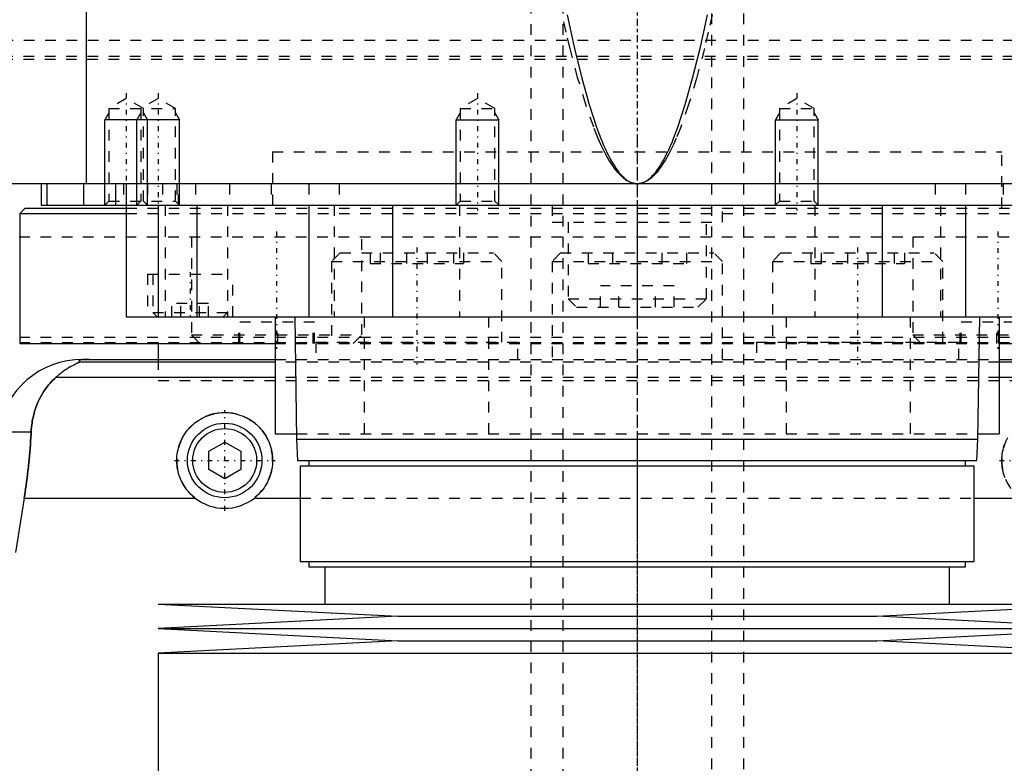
# Model space of a CAD drawing. Extents: x -105 to 105, y -144 to 599.
# Tile 5 of 11: x -58 to 34, y -38 to 32. Entities that reach past the tile are written whole.
import ezdxf

# ---------------------------------------------------------------- set-up
doc = ezdxf.new("R2010")
doc.units = 0
doc.linetypes.add('CENTER', pattern=[1.5, 0.45, -0.5, 0.05, -0.5])
doc.linetypes.add('DASHED', pattern=[2, 1, -1])
for name, color, linetype in [('AM_0', 7, 'CONTINUOUS'), ('AM_10', 7, 'CONTINUOUS'), ('AM_3', 7, 'DASHED'), ('AM_7', 7, 'CENTER')]:
    doc.layers.add(name, color=color, linetype=linetype)

msp = doc.modelspace()

# ---------------------------------------------------------------- linework, layer by layer
at = {"layer": 'AM_0', "color": 7, "linetype": 'CONTINUOUS'}
for p, q in [((-51.744, 16.5), (-51.744, 77.05)), ((62, 16.5), (-62, 16.5)), ((-56, 16.5), (-56, 14.5)), ((-55.474, 16.5), (-55.474, 14.5)), ((-52, 16.5), (-52, 14.5)), ((-49, 16.5), (-49, 14.5)), ((-48, 16.5), (-48, 4)), ((-57.5, 14.2), (-58, 13.7)), ((-57.5, 14.2), (-48.014, 14.2)), ((-56, 14.5), (56, 14.5)), ((-45.003, 14.5), (-45.003, 4)), ((-41.361, 14.5), (-41.361, 4)), ((-30.85, 14.5), (-30.85, 4)), ((-23, 14.5), (-23, 4)), ((-13, 14.5), (-13.005, 14.505)), ((0, 14.5), (0, 4)), ((13.005, 14.505), (13, 14.5)), ((23, 14.5), (23, 4)), ((30.85, 14.5), (30.85, 4)), ((-58, 13.7), (-58, 1.5)), ((-58, 13.7), (-48.014, 13.7)), ((-48, 4), (48, 4)), ((-34, 4), (-34, -7)), ((-32.175, 4), (-32, -7.5)), ((32, -7.5), (32.175, 4)), ((34, 4), (34, -7)), ((-58, 1.5), (-34.039, 1.5)), ((-45, 1.5), (-45, 0)), ((34.039, 1.5), (58, 1.5)), ((-52.11, 0), (-34, 0)), ((34, 0), (52.11, 0)), ((-34, -0.254), (-52.378, -0.254)), ((52.378, -0.254), (34, -0.254)), ((-34, -1.693), (-54.6, -1.693)), ((54.6, -1.693), (34, -1.693)), ((-60.021, -6.813), (-56.932, -6.813)), ((-34, -7), (-32.008, -7)), ((32.008, -7), (34, -7)), ((-40.25, -8.634), (-38.75, -7.768)), ((-38.75, -7.768), (-37.25, -8.634)), ((-32, -7.5), (-31.9, -9.5)), ((-32, -7.5), (32, -7.5)), ((31.9, -9.5), (32, -7.5)), ((-40.25, -10.366), (-40.25, -8.634)), ((-37.25, -8.634), (-37.25, -10.366)), ((-31.9, -9.5), (31.9, -9.5)), ((-31.65, -10), (-31.65, -19)), ((-31.65, -10), (31.65, -10)), ((-30.85, -9.5), (-30.85, -10)), ((30.85, -10), (30.85, -9.5)), ((31.65, -19), (31.65, -10)), ((-38.75, -11.232), (-40.25, -10.366)), ((-37.25, -10.366), (-38.75, -11.232)), ((-57.58, -13.032), (-58.394, -18.159)), ((-57.58, -13.032), (-41.538, -13.032)), ((-35.962, -13.032), (-31.65, -13.032)), ((31.65, -13.032), (35.962, -13.032)), ((-31.65, -19), (31.65, -19)), ((-30.85, -19), (-30.85, -19.5)), ((30.85, -19.5), (30.85, -19)), ((-30.85, -19.5), (30.85, -19.5)), ((-29.35, -19.5), (-29.35, -23)), ((29.35, -23), (29.35, -19.5)), ((-45, -23), (-22.5, -24.15)), ((-45, -23), (45, -23)), ((22.5, -24.15), (45, -23)), ((-22.5, -24.15), (-45, -25.3)), ((-22.5, -24.15), (22.5, -24.15)), ((45, -25.3), (22.5, -24.15)), ((-45, -25.3), (-22.5, -26.45)), ((-45, -25.3), (45, -25.3)), ((22.5, -26.45), (45, -25.3)), ((-22.5, -26.45), (-45, -27.6)), ((-22.5, -26.45), (22.5, -26.45)), ((45, -27.6), (22.5, -26.45)), ((-45, -27.6), (-45, -40.25)), ((-45, -27.6), (45, -27.6))]:
    msp.add_line(p, q, dxfattribs=at)
for points in [[(-6.59, 32.391, 0), (-6.245, 30.764, 0), (-5.9, 29.225, 0), (-5.208, 26.409, 0), (-4.515, 23.945, 0), (-3.822, 21.831, 0), (-3.417, 20.761, 0), (-3.302, 20.477, 0), (-3.186, 20.203, 0), (-3.128, 20.069, 0), (-3.07, 19.938, 0), (-2.955, 19.684, 0), (-2.839, 19.439, 0), (-2.723, 19.204, 0), (-2.607, 18.979, 0), (-2.491, 18.763, 0), (-2.434, 18.659, 0), (-2.376, 18.558, 0), (-2.26, 18.362, 0), (-2.144, 18.176, 0), (-2.086, 18.087, 0), (-2.028, 18, 0), (-1.912, 17.833, 0), (-1.797, 17.677, 0), (-1.739, 17.602, 0), (-1.681, 17.53, 0), (-1.565, 17.393, 0), (-1.449, 17.265, 0), (-1.333, 17.148, 0), (-1.217, 17.04, 0), (-1.101, 16.942, 0), (-1.043, 16.897, 0), (-0.985, 16.854, 0), (-0.869, 16.775, 0), (-0.754, 16.707, 0), (-0.638, 16.648, 0), (-0.57, 16.618, 0), (-0.551, 16.611, 0), (-0.531, 16.603, 0), (-0.522, 16.599, 0), (-0.512, 16.596, 0), (-0.493, 16.588, 0), (-0.473, 16.582, 0), (-0.454, 16.575, 0), (-0.435, 16.569, 0), (-0.415, 16.563, 0), (-0.406, 16.56, 0), (-0.396, 16.557, 0), (-0.377, 16.552, 0), (-0.357, 16.547, 0), (-0.348, 16.544, 0), (-0.338, 16.542, 0), (-0.319, 16.537, 0), (-0.299, 16.533, 0), (-0.29, 16.531, 0), (-0.28, 16.529, 0), (-0.261, 16.525, 0), (-0.242, 16.521, 0), (-0.222, 16.518, 0), (-0.203, 16.515, 0), (-0.184, 16.512, 0), (-0.174, 16.511, 0), (-0.164, 16.51, 0), (-0.145, 16.508, 0), (-0.126, 16.506, 0), (-0.106, 16.504, 0), (-0.087, 16.503, 0), (-0.068, 16.502, 0), (-0.058, 16.501, 0), (-0.048, 16.501, 0), (-0.029, 16.5, 0), (-0.01, 16.5, 0), (0, 16.5, 0)], [(0, 16.5, 0), (0.01, 16.5, 0), (0.029, 16.5, 0), (0.048, 16.501, 0), (0.058, 16.501, 0), (0.068, 16.502, 0), (0.087, 16.503, 0), (0.106, 16.504, 0), (0.126, 16.506, 0), (0.145, 16.508, 0), (0.164, 16.51, 0), (0.174, 16.511, 0), (0.184, 16.512, 0), (0.203, 16.515, 0), (0.222, 16.518, 0), (0.242, 16.521, 0), (0.261, 16.525, 0), (0.28, 16.529, 0), (0.29, 16.531, 0), (0.299, 16.533, 0), (0.319, 16.537, 0), (0.338, 16.542, 0), (0.348, 16.544, 0), (0.357, 16.547, 0), (0.377, 16.552, 0), (0.396, 16.557, 0), (0.406, 16.56, 0), (0.415, 16.563, 0), (0.435, 16.569, 0), (0.454, 16.575, 0), (0.473, 16.582, 0), (0.493, 16.588, 0), (0.512, 16.596, 0), (0.522, 16.599, 0), (0.531, 16.603, 0), (0.551, 16.611, 0), (0.57, 16.618, 0), (0.589, 16.627, 0), (0.609, 16.635, 0), (0.628, 16.644, 0), (0.638, 16.648, 0), (0.647, 16.653, 0), (0.667, 16.662, 0), (0.686, 16.671, 0), (0.754, 16.707, 0), (0.869, 16.775, 0), (0.985, 16.854, 0), (1.043, 16.897, 0), (1.101, 16.942, 0), (1.217, 17.04, 0), (1.333, 17.148, 0), (1.449, 17.265, 0), (1.565, 17.393, 0), (1.681, 17.53, 0), (1.739, 17.602, 0), (1.797, 17.677, 0), (1.912, 17.833, 0), (2.028, 18, 0), (2.086, 18.087, 0), (2.144, 18.176, 0), (2.26, 18.362, 0), (2.376, 18.558, 0), (2.434, 18.659, 0), (2.491, 18.763, 0), (2.607, 18.979, 0), (2.723, 19.204, 0), (2.839, 19.439, 0), (2.955, 19.684, 0), (3.07, 19.938, 0), (3.128, 20.069, 0), (3.186, 20.203, 0), (3.302, 20.477, 0), (3.417, 20.761, 0), (3.822, 21.831, 0), (4.515, 23.945, 0), (5.208, 26.409, 0), (5.9, 29.225, 0), (6.245, 30.764, 0), (6.59, 32.391, 0)], [(-51.492, 0, 0), (-51.497, 0, 0), (-51.506, 0, 0), (-51.516, 0, 0), (-51.521, 0, 0), (-51.525, 0, 0), (-51.535, 0, 0), (-51.544, 0, 0), (-51.553, 0, 0), (-51.562, 0, 0), (-51.57, 0, 0), (-51.574, 0, 0), (-51.579, 0, 0), (-51.587, -0.001, 0), (-51.596, -0.001, 0), (-51.605, -0.001, 0), (-51.614, -0.001, 0), (-51.623, -0.001, 0), (-51.627, -0.001, 0), (-51.631, -0.001, 0), (-51.64, -0.001, 0), (-51.649, -0.002, 0), (-51.653, -0.002, 0), (-51.657, -0.002, 0), (-51.666, -0.002, 0), (-51.674, -0.002, 0), (-51.678, -0.002, 0), (-51.682, -0.002, 0), (-51.689, -0.003, 0), (-51.697, -0.003, 0), (-51.704, -0.003, 0), (-51.712, -0.003, 0), (-51.719, -0.003, 0), (-51.723, -0.004, 0), (-51.726, -0.004, 0), (-51.734, -0.004, 0), (-51.741, -0.004, 0), (-51.748, -0.004, 0), (-51.756, -0.005, 0), (-51.763, -0.005, 0), (-51.766, -0.005, 0), (-51.77, -0.005, 0), (-51.777, -0.006, 0), (-51.784, -0.006, 0), (-51.79, -0.006, 0), (-51.797, -0.007, 0), (-51.803, -0.007, 0), (-51.807, -0.007, 0), (-51.81, -0.007, 0), (-51.816, -0.007, 0), (-51.822, -0.008, 0), (-51.842, -0.009, 0), (-51.874, -0.011, 0), (-51.89, -0.012, 0), (-51.905, -0.013, 0), (-51.934, -0.015, 0), (-51.962, -0.017, 0), (-51.988, -0.019, 0), (-52.012, -0.022, 0), (-52.035, -0.024, 0), (-52.046, -0.025, 0), (-52.057, -0.026, 0), (-52.077, -0.029, 0), (-52.096, -0.031, 0), (-52.105, -0.032, 0), (-52.113, -0.033, 0), (-52.129, -0.036, 0), (-52.145, -0.038, 0), (-52.153, -0.039, 0), (-52.16, -0.04, 0), (-52.175, -0.043, 0), (-52.189, -0.045, 0), (-52.234, -0.053, 0), (-52.298, -0.069, 0), (-52.348, -0.084, 0), (-52.386, -0.099, 0), (-52.413, -0.113, 0), (-52.423, -0.121, 0), (-52.432, -0.128, 0), (-52.445, -0.142, 0), (-52.452, -0.157, 0), (-52.454, -0.171, 0), (-52.451, -0.186, 0), (-52.443, -0.201, 0), (-52.437, -0.209, 0), (-52.43, -0.216, 0), (-52.412, -0.231, 0), (-52.391, -0.247, 0), (-52.378, -0.254, 0)], [(-52.378, -0.254, 0), (-52.377, -0.255, 0), (-52.376, -0.256, 0), (-52.375, -0.258, 0), (-52.375, -0.259, 0), (-52.376, -0.26, 0), (-52.377, -0.263, 0), (-52.379, -0.265, 0), (-52.381, -0.268, 0), (-52.385, -0.271, 0), (-52.389, -0.274, 0), (-52.391, -0.275, 0), (-52.394, -0.277, 0), (-52.4, -0.281, 0), (-52.406, -0.284, 0), (-52.413, -0.288, 0), (-52.421, -0.292, 0), (-52.429, -0.296, 0), (-52.433, -0.299, 0), (-52.438, -0.301, 0), (-52.447, -0.306, 0), (-52.457, -0.31, 0), (-52.462, -0.313, 0), (-52.468, -0.315, 0), (-52.479, -0.321, 0), (-52.49, -0.326, 0), (-52.496, -0.329, 0), (-52.502, -0.331, 0), (-52.514, -0.337, 0), (-52.527, -0.343, 0), (-52.54, -0.349, 0), (-52.553, -0.355, 0), (-52.567, -0.361, 0), (-52.574, -0.364, 0), (-52.581, -0.368, 0), (-52.595, -0.374, 0), (-52.61, -0.381, 0), (-52.663, -0.405, 0), (-52.763, -0.452, 0), (-52.876, -0.506, 0), (-52.999, -0.568, 0), (-53.064, -0.602, 0), (-53.132, -0.638, 0), (-53.273, -0.717, 0), (-53.426, -0.807, 0), (-53.588, -0.908, 0), (-53.758, -1.021, 0), (-53.936, -1.147, 0), (-54.027, -1.214, 0), (-54.12, -1.286, 0), (-54.309, -1.438, 0), (-54.502, -1.605, 0), (-54.6, -1.693, 0)], [(-54.6, -1.693, 0), (-54.718, -1.8, 0), (-54.945, -2.021, 0), (-55.16, -2.253, 0), (-55.263, -2.372, 0), (-55.363, -2.494, 0), (-55.554, -2.744, 0), (-55.733, -3.004, 0), (-55.901, -3.271, 0), (-56.056, -3.547, 0), (-56.199, -3.831, 0), (-56.266, -3.975, 0), (-56.33, -4.121, 0), (-56.448, -4.419, 0), (-56.554, -4.722, 0), (-56.647, -5.031, 0), (-56.727, -5.345, 0), (-56.795, -5.664, 0), (-56.824, -5.825, 0), (-56.85, -5.988, 0), (-56.893, -6.315, 0), (-56.922, -6.646, 0), (-56.932, -6.813, 0)], [(-41.538, -13.032, 0), (-41.619, -12.967, 0), (-41.774, -12.832, 0), (-41.921, -12.693, 0), (-41.992, -12.621, 0), (-42.062, -12.547, 0), (-42.197, -12.393, 0), (-42.326, -12.231, 0), (-42.449, -12.062, 0), (-42.565, -11.886, 0), (-42.673, -11.704, 0), (-42.724, -11.611, 0), (-42.773, -11.517, 0), (-42.863, -11.325, 0), (-42.945, -11.128, 0), (-43.017, -10.929, 0), (-43.08, -10.727, 0), (-43.132, -10.523, 0), (-43.155, -10.42, 0), (-43.175, -10.318, 0), (-43.208, -10.113, 0), (-43.231, -9.909, 0), (-43.239, -9.808, 0), (-43.245, -9.707, 0), (-43.25, -9.507, 0), (-43.246, -9.308, 0), (-43.241, -9.208, 0), (-43.233, -9.108, 0), (-43.211, -8.906, 0), (-43.179, -8.704, 0), (-43.138, -8.502, 0), (-43.088, -8.302, 0), (-43.028, -8.104, 0), (-42.995, -8.006, 0), (-42.959, -7.908, 0), (-42.881, -7.716, 0), (-42.795, -7.528, 0), (-42.7, -7.345, 0), (-42.598, -7.166, 0), (-42.488, -6.994, 0), (-42.43, -6.91, 0), (-42.37, -6.827, 0), (-42.247, -6.668, 0), (-42.118, -6.515, 0), (-41.983, -6.37, 0), (-41.844, -6.232, 0), (-41.697, -6.099, 0), (-41.621, -6.035, 0), (-41.542, -5.971, 0), (-41.38, -5.849, 0), (-41.211, -5.732, 0), (-41.035, -5.623, 0), (-40.853, -5.521, 0), (-40.665, -5.428, 0), (-40.57, -5.384, 0), (-40.473, -5.343, 0), (-40.277, -5.267, 0), (-40.077, -5.2, 0), (-39.875, -5.143, 0), (-39.67, -5.095, 0), (-39.465, -5.057, 0), (-39.362, -5.042, 0), (-39.259, -5.029, 0), (-39.054, -5.01, 0), (-38.851, -5.001, 0), (-38.75, -5, 0), (-38.649, -5.001, 0), (-38.446, -5.01, 0), (-38.241, -5.029, 0), (-38.138, -5.042, 0), (-38.035, -5.057, 0), (-37.83, -5.095, 0), (-37.625, -5.143, 0), (-37.423, -5.2, 0), (-37.223, -5.267, 0), (-37.027, -5.343, 0), (-36.93, -5.384, 0), (-36.835, -5.428, 0), (-36.647, -5.521, 0), (-36.465, -5.623, 0), (-36.289, -5.732, 0), (-36.12, -5.849, 0), (-35.958, -5.971, 0), (-35.879, -6.035, 0), (-35.803, -6.099, 0), (-35.656, -6.232, 0), (-35.517, -6.37, 0), (-35.382, -6.515, 0), (-35.253, -6.668, 0), (-35.13, -6.827, 0), (-35.07, -6.91, 0), (-35.012, -6.994, 0), (-34.902, -7.166, 0), (-34.8, -7.345, 0), (-34.705, -7.528, 0), (-34.619, -7.716, 0), (-34.541, -7.908, 0), (-34.505, -8.006, 0), (-34.472, -8.104, 0), (-34.412, -8.302, 0), (-34.362, -8.502, 0), (-34.321, -8.704, 0), (-34.289, -8.906, 0), (-34.267, -9.108, 0), (-34.259, -9.208, 0), (-34.254, -9.308, 0), (-34.25, -9.507, 0), (-34.255, -9.707, 0), (-34.261, -9.808, 0), (-34.269, -9.909, 0), (-34.292, -10.113, 0), (-34.325, -10.318, 0), (-34.345, -10.42, 0), (-34.368, -10.523, 0), (-34.42, -10.727, 0), (-34.483, -10.929, 0), (-34.555, -11.128, 0), (-34.637, -11.325, 0), (-34.727, -11.517, 0), (-34.776, -11.611, 0), (-34.827, -11.704, 0), (-34.935, -11.886, 0), (-35.051, -12.062, 0), (-35.174, -12.231, 0), (-35.303, -12.393, 0), (-35.438, -12.547, 0), (-35.508, -12.621, 0), (-35.579, -12.693, 0), (-35.726, -12.832, 0), (-35.881, -12.967, 0), (-35.962, -13.032, 0)], [(-56.932, -6.813, 0), (-56.941, -6.985, 0), (-56.96, -7.331, 0), (-56.981, -7.678, 0), (-56.992, -7.852, 0), (-57.004, -8.026, 0), (-57.03, -8.374, 0), (-57.058, -8.723, 0), (-57.088, -9.071, 0), (-57.12, -9.42, 0), (-57.155, -9.769, 0), (-57.173, -9.943, 0), (-57.191, -10.117, 0), (-57.23, -10.464, 0), (-57.27, -10.81, 0), (-57.313, -11.155, 0), (-57.357, -11.498, 0), (-57.403, -11.84, 0), (-57.427, -12.01, 0), (-57.451, -12.18, 0), (-57.501, -12.52, 0), (-57.553, -12.861, 0), (-57.58, -13.032, 0)], [(34.555, -11.128, 0), (34.483, -10.929, 0), (34.42, -10.727, 0), (34.368, -10.523, 0), (34.345, -10.42, 0), (34.325, -10.318, 0), (34.292, -10.113, 0), (34.269, -9.909, 0), (34.261, -9.808, 0), (34.255, -9.707, 0), (34.25, -9.507, 0), (34.254, -9.308, 0), (34.259, -9.208, 0), (34.267, -9.108, 0), (34.289, -8.906, 0), (34.321, -8.704, 0), (34.362, -8.502, 0), (34.412, -8.302, 0), (34.472, -8.104, 0), (34.505, -8.006, 0)]]:
    msp.add_polyline3d(points, dxfattribs=at)
for radius in [3.5, 3]:
    msp.add_circle((-38.75, -9.5), radius, dxfattribs=at)
for centre, radius, start, end in [((-52.11, -8), 8, 90, 171.46703), ((-38.75, -9.5), 4.5, 231.7104, 308.2896)]:
    msp.add_arc(centre, radius, start, end, dxfattribs=at)
at = {"layer": 'AM_10', "color": 7, "linetype": 'CONTINUOUS'}
for p, q in [((-49.621, 23.156), (-50, 22.5)), ((-46.621, 23.156), (-47, 22.5)), ((-46.379, 23.156), (-46, 22.5)), ((-43.379, 23.156), (-43, 22.5)), ((-16.621, 23.156), (-17, 22.5)), ((-13.379, 23.156), (-13, 22.5)), ((13.379, 23.156), (13, 22.5)), ((16.621, 23.156), (17, 22.5)), ((-50, 14.5), (-50, 22.5)), ((-43, 22.5), (-50, 22.5)), ((-47, 14.5), (-47, 22.5)), ((-46, 14.5), (-46, 22.5)), ((-43, 14.5), (-43, 22.5)), ((-17, 14.5), (-17, 22.5)), ((-17, 22.5), (-13, 22.5)), ((-13, 14.5), (-13, 22.5)), ((13, 14.5), (13, 22.5)), ((13, 22.5), (17, 22.5)), ((17, 14.5), (17, 22.5))]:
    msp.add_line(p, q, dxfattribs=at)
at = {"layer": 'AM_3', "color": 6, "linetype": 'DASHED'}
for p, q in [((-7, 565.5), (-7, -110.5)), ((7, -110.5), (7, 565.5)), ((-10, 553.5), (-10, -70.5)), ((10, -70.5), (10, 553.5)), ((-61.608, 30), (61.608, 30)), ((-61.658, 28.2), (61.658, 28.2)), ((-61.649, 28.5), (61.649, 28.5)), ((-48, 24.5), (-49.621, 23.564)), ((-46.379, 23.564), (-48, 24.5)), ((-45, 24.5), (-46.621, 23.564)), ((-43.379, 23.564), (-45, 24.5)), ((-15, 24.5), (-16.621, 23.564)), ((-13.379, 23.564), (-15, 24.5)), ((15, 24.5), (13.379, 23.564)), ((16.621, 23.564), (15, 24.5)), ((-49.621, 23.564), (-49.621, 14.879)), ((-49.621, 23.564), (-43.379, 23.564)), ((-46.621, 23.564), (-46.621, 14.879)), ((-46.379, 14.879), (-46.379, 23.564)), ((-43.379, 14.879), (-43.379, 23.564)), ((-16.621, 23.564), (-16.621, 14.879)), ((-16.621, 23.564), (-13.379, 23.564)), ((-13.379, 14.879), (-13.379, 23.564)), ((13.379, 23.564), (13.379, 14.879)), ((13.379, 23.564), (16.621, 23.564)), ((16.621, 14.879), (16.621, 23.564)), ((-34.25, 19.5), (34.25, 19.5)), ((-34.25, 19.5), (-34.25, 14.2)), ((-34.25, 19.5), (0, 19.5)), ((34.25, 14.2), (34.25, 19.5)), ((79.5, 16.5), (-79.5, 16.5)), ((-48.25, 16.5), (-48.25, 14.5)), ((-46, 16.5), (-46, 14.5)), ((-44.587, 16.5), (-44.587, 14.5)), ((-43.236, 16.5), (-43.236, 14.5)), ((-43.087, 14.5), (-43.087, 16.5)), ((-41.5, 16.5), (-41.5, 14.5)), ((-38.286, 16.5), (-38.286, 14.5)), ((-34.381, 16.5), (-34.381, 14.5)), ((-30.84, 16.5), (-30.84, 14.5)), ((-28, 16.5), (-28, 14.5)), ((28, 16.5), (28, 14.5)), ((30.84, 16.5), (30.84, 14.5)), ((34.381, 16.5), (34.381, 14.5)), ((-49.621, 14.879), (-50, 14.5)), ((-49.621, 14.879), (-43.379, 14.879)), ((-46.621, 14.879), (-47, 14.5)), ((-46, 14.5), (-46.379, 14.879)), ((-43, 14.5), (-43.379, 14.879)), ((-16.621, 14.879), (-17, 14.5)), ((-16.621, 14.879), (-13.379, 14.879)), ((-13.005, 14.505), (-13.379, 14.879)), ((13.379, 14.879), (13.005, 14.505)), ((13.379, 14.879), (16.621, 14.879)), ((17, 14.5), (16.621, 14.879)), ((-48.014, 14.2), (48.014, 14.2)), ((-44.341, 14.5), (-44.341, 4)), ((-38.5, 14.5), (-38.5, 4)), ((-28.477, 14.5), (-28.477, 4)), ((-16.695, 14.5), (-16.695, 4)), ((-8, 14.5), (-8, 12.9)), ((8, 12.9), (8, 14.5)), ((16.695, 14.5), (16.695, 4)), ((28.477, 14.5), (28.477, 4)), ((-48.014, 13.7), (48.014, 13.7)), ((-8, 12.9), (8, 12.9)), ((-6.5, 12.9), (-6.5, 5.7)), ((6.5, 5.7), (6.5, 12.9)), ((-58.063, 11.5), (58.063, 11.5)), ((-41.878, 11.5), (-41.878, 2.3)), ((-25.878, 2.3), (-25.878, 11.5)), ((25.878, 11.5), (25.878, 2.3)), ((-27.904, 10), (-28.704, 9.2)), ((-27.904, 10), (-13.504, 10)), ((-25.097, 10), (-25.097, 9)), ((-24.137, 10), (-24.137, 9)), ((-21.664, 10), (-21.664, 9)), ((-19.744, 10), (-19.744, 9)), ((-17.272, 10), (-17.272, 9)), ((-16.311, 10), (-16.311, 9)), ((-12.704, 9.2), (-13.504, 10)), ((-7.2, 10), (-8, 9.2)), ((-7.2, 10), (7.2, 10)), ((-4.619, 10), (-4.619, 9)), ((-2.309, 10), (-2.309, 9)), ((2.309, 10), (2.309, 9)), ((4.619, 10), (4.619, 9)), ((8, 9.2), (7.2, 10)), ((13.504, 10), (12.704, 9.2)), ((13.504, 10), (27.904, 10)), ((16.311, 10), (16.311, 9)), ((17.272, 10), (17.272, 9)), ((19.744, 10), (19.744, 9)), ((21.664, 10), (21.664, 9)), ((24.137, 10), (24.137, 9)), ((25.097, 10), (25.097, 9)), ((28.704, 9.2), (27.904, 10)), ((-28.704, 9.2), (-28.704, 1.6)), ((-28.704, 9.2), (-12.704, 9.2)), ((-25.097, 9), (-16.311, 9)), ((-12.704, 1.6), (-12.704, 9.2)), ((-8, 9.2), (-8, 0)), ((-8, 9.2), (8, 9.2)), ((-4.619, 9), (4.619, 9)), ((8, 0), (8, 9.2)), ((12.704, 9.2), (12.704, 1.6)), ((12.704, 9.2), (28.704, 9.2)), ((16.311, 9), (25.097, 9)), ((28.704, 1.6), (28.704, 9.2)), ((-46, 8), (-46, 4)), ((-46, 8), (-38, 8)), ((-45.5, 8), (-45.5, 4.4)), ((-38, 4), (-38, 8)), ((-3.464, 4.9), (-3.464, 6.9)), ((3.464, 6.9), (-3.464, 6.9)), ((-1.732, 4.9), (-1.732, 6.9)), ((1.732, 4.9), (1.732, 6.9)), ((3.464, 4.9), (3.464, 6.9)), ((-6.5, 5.7), (-5.7, 4.9)), ((-6.5, 5.7), (6.5, 5.7)), ((5.7, 4.9), (6.5, 5.7)), ((-43.732, 4), (-43.732, 5.25)), ((-40.268, 5.25), (-43.732, 5.25)), ((-42.866, 4), (-42.866, 5.25)), ((-41.134, 4), (-41.134, 5.25)), ((-40.268, 4), (-40.268, 5.25)), ((-5.7, 4.9), (5.7, 4.9)), ((-45.5, 4.4), (-45.1, 4)), ((-45.5, 4.4), (-38.5, 4.4)), ((-38.9, 4), (-38.5, 4.4)), ((-25.65, 4), (-25.65, -7)), ((-13.979, 4), (-13.979, -7)), ((13.979, 4), (13.979, -7)), ((25.65, 4), (25.65, -7)), ((-37.43, 1.5), (-37.43, 3.5)), ((-30.327, 3.5), (-37.43, 3.5)), ((-37.324, 1.5), (-37.324, 3.5)), ((-33.984, 1.5), (-33.984, 3.5)), ((-33.772, 1.5), (-33.772, 3.5)), ((-30.432, 1.5), (-30.432, 3.5)), ((-30.327, 1.5), (-30.327, 3.5)), ((30.327, 1.5), (30.327, 3.5)), ((37.43, 3.5), (30.327, 3.5)), ((30.432, 1.5), (30.432, 3.5)), ((33.772, 1.5), (33.772, 3.5)), ((33.984, 1.5), (33.984, 3.5)), ((-58.042, 2.08), (58.042, 2.08)), ((-41.878, 2.3), (-41.078, 1.5)), ((-41.878, 2.3), (-25.878, 2.3)), ((-26.678, 1.5), (-25.878, 2.3)), ((25.878, 2.3), (26.678, 1.5)), ((25.878, 2.3), (41.878, 2.3)), ((-58.019, 1.58), (58.019, 1.58)), ((-45, 1.58), (-45, 1.5)), ((-34.039, 1.5), (34.039, 1.5)), ((-30.204, 1.6), (-30.204, 0)), ((-30.204, 1.6), (-11.204, 1.6)), ((-20.592, 1.5), (-20.592, 1.6)), ((-15.211, 1.6), (-15.211, 1.5)), ((-11.204, 0), (-11.204, 1.6)), ((11.204, 1.6), (11.204, 0)), ((11.204, 1.6), (30.204, 1.6)), ((15.211, 1.5), (15.211, 1.6)), ((20.592, 1.6), (20.592, 1.5)), ((30.204, 0), (30.204, 1.6)), ((-45, 0), (-45, -2)), ((-34, 0), (34, 0)), ((34, -0.254), (-34, -0.254)), ((34, -1.693), (-34, -1.693)), ((-45, -2), (45, -2)), ((-45, -2), (45, -2)), ((-32.008, -7), (32.008, -7)), ((-31.65, -13.032), (31.65, -13.032))]:
    msp.add_line(p, q, dxfattribs=at)
for points in [[(0, 16.5, 0), (-0.01, 16.5, 0), (-0.031, 16.5, 0), (-0.052, 16.501, 0), (-0.062, 16.501, 0), (-0.072, 16.502, 0), (-0.093, 16.503, 0), (-0.114, 16.504, 0), (-0.134, 16.506, 0), (-0.155, 16.508, 0), (-0.176, 16.51, 0), (-0.186, 16.511, 0), (-0.196, 16.512, 0), (-0.217, 16.515, 0), (-0.238, 16.518, 0), (-0.258, 16.521, 0), (-0.279, 16.525, 0), (-0.3, 16.529, 0), (-0.31, 16.531, 0), (-0.32, 16.533, 0), (-0.341, 16.537, 0), (-0.362, 16.542, 0), (-0.372, 16.544, 0), (-0.382, 16.547, 0), (-0.403, 16.552, 0), (-0.424, 16.557, 0), (-0.434, 16.56, 0), (-0.444, 16.563, 0), (-0.465, 16.569, 0), (-0.486, 16.575, 0), (-0.506, 16.582, 0), (-0.527, 16.588, 0), (-0.548, 16.595, 0), (-0.558, 16.599, 0), (-0.568, 16.603, 0), (-0.589, 16.61, 0), (-0.61, 16.618, 0), (-0.682, 16.648, 0), (-0.806, 16.707, 0), (-0.93, 16.775, 0), (-1.054, 16.854, 0), (-1.116, 16.896, 0), (-1.178, 16.942, 0), (-1.302, 17.04, 0), (-1.426, 17.147, 0), (-1.549, 17.265, 0), (-1.673, 17.392, 0), (-1.797, 17.529, 0), (-1.859, 17.601, 0), (-1.921, 17.676, 0), (-2.045, 17.832, 0), (-2.169, 17.999, 0), (-2.231, 18.086, 0), (-2.293, 18.175, 0), (-2.417, 18.361, 0), (-2.541, 18.557, 0), (-2.603, 18.658, 0), (-2.664, 18.762, 0), (-2.788, 18.977, 0), (-2.912, 19.202, 0), (-3.036, 19.437, 0), (-3.16, 19.682, 0), (-3.284, 19.936, 0), (-3.345, 20.067, 0), (-3.407, 20.201, 0), (-3.531, 20.474, 0), (-3.655, 20.758, 0), (-4.088, 21.828, 0), (-4.829, 23.941, 0), (-5.57, 26.404, 0), (-6.311, 29.219, 0), (-6.68, 30.758, 0), (-7.05, 32.384, 0)], [(7.05, 32.384, 0), (6.68, 30.758, 0), (6.311, 29.219, 0), (5.57, 26.404, 0), (4.829, 23.941, 0), (4.088, 21.828, 0), (3.655, 20.758, 0), (3.531, 20.474, 0), (3.407, 20.201, 0), (3.345, 20.067, 0), (3.284, 19.936, 0), (3.16, 19.682, 0), (3.036, 19.437, 0), (2.912, 19.202, 0), (2.788, 18.977, 0), (2.664, 18.762, 0), (2.603, 18.658, 0), (2.541, 18.557, 0), (2.417, 18.361, 0), (2.293, 18.175, 0), (2.231, 18.086, 0), (2.169, 17.999, 0), (2.045, 17.832, 0), (1.921, 17.676, 0), (1.859, 17.601, 0), (1.797, 17.529, 0), (1.673, 17.392, 0), (1.549, 17.265, 0), (1.426, 17.147, 0), (1.302, 17.04, 0), (1.178, 16.942, 0), (1.116, 16.896, 0), (1.054, 16.854, 0), (0.93, 16.775, 0), (0.806, 16.707, 0), (0.682, 16.648, 0), (0.558, 16.599, 0), (0.486, 16.575, 0), (0.465, 16.569, 0), (0.444, 16.563, 0), (0.434, 16.56, 0), (0.424, 16.557, 0), (0.403, 16.552, 0), (0.382, 16.547, 0), (0.372, 16.544, 0), (0.362, 16.542, 0), (0.341, 16.537, 0), (0.32, 16.533, 0), (0.31, 16.531, 0), (0.3, 16.529, 0), (0.279, 16.525, 0), (0.258, 16.521, 0), (0.238, 16.518, 0), (0.217, 16.515, 0), (0.196, 16.512, 0), (0.186, 16.511, 0), (0.176, 16.51, 0), (0.155, 16.508, 0), (0.134, 16.506, 0), (0.114, 16.504, 0), (0.093, 16.503, 0), (0.072, 16.502, 0), (0.062, 16.501, 0), (0.052, 16.501, 0), (0.031, 16.5, 0), (0.01, 16.5, 0), (0, 16.5, 0)], [(-56.932, -6.813, 0), (-56.922, -6.646, 0), (-56.893, -6.315, 0), (-56.85, -5.988, 0), (-56.824, -5.825, 0), (-56.795, -5.664, 0), (-56.727, -5.345, 0), (-56.647, -5.031, 0), (-56.554, -4.722, 0), (-56.448, -4.418, 0), (-56.329, -4.121, 0), (-56.266, -3.975, 0), (-56.199, -3.83, 0), (-56.056, -3.547, 0), (-55.9, -3.271, 0), (-55.733, -3.003, 0), (-55.554, -2.744, 0), (-55.363, -2.494, 0), (-55.263, -2.372, 0), (-55.16, -2.253, 0), (-54.945, -2.021, 0), (-54.718, -1.8, 0), (-54.6, -1.693, 0)], [(-57.58, -13.032, 0), (-57.553, -12.861, 0), (-57.501, -12.52, 0), (-57.451, -12.18, 0), (-57.427, -12.01, 0), (-57.403, -11.84, 0), (-57.357, -11.498, 0), (-57.313, -11.155, 0), (-57.27, -10.81, 0), (-57.23, -10.464, 0), (-57.191, -10.117, 0), (-57.173, -9.943, 0), (-57.155, -9.769, 0), (-57.12, -9.42, 0), (-57.088, -9.071, 0), (-57.058, -8.723, 0), (-57.03, -8.374, 0), (-57.004, -8.026, 0), (-56.992, -7.852, 0), (-56.981, -7.678, 0), (-56.96, -7.331, 0), (-56.941, -6.985, 0), (-56.932, -6.813, 0)]]:
    msp.add_polyline3d(points, dxfattribs=at)
for centre in [(-38.75, -9.5), (38.75, -9.5)]:
    msp.add_arc(centre, 4.5, 308.2896, 231.7104, dxfattribs=at)
at = {"layer": 'AM_7', "color": 4, "linetype": 'CENTER'}
for p, q in [((0, 599.3), (0, -144.3)), ((0, 334.05), (0, -16.925)), ((0, 242.7), (0, -37.19)), ((-48, 25), (-48, 14)), ((-45, 25), (-45, 14)), ((-15, 25), (-15, 14)), ((15, 25), (15, 14)), ((0, 20.475), (0, -81.35)), ((-33.878, 12), (-33.878, 1)), ((33.878, 12), (33.878, 1)), ((-20.704, 10.5), (-20.704, -0.5)), ((20.704, 10.5), (20.704, -0.5)), ((-42, 8.2), (-42, 3.8)), ((-38.75, -14.225), (-38.75, -4.775)), ((0, -7.963), (0, -41.788)), ((-43.475, -9.5), (-34.025, -9.5)), ((34.025, -9.5), (43.475, -9.5))]:
    msp.add_line(p, q, dxfattribs=at)

doc.saveas('drawing.dxf')
